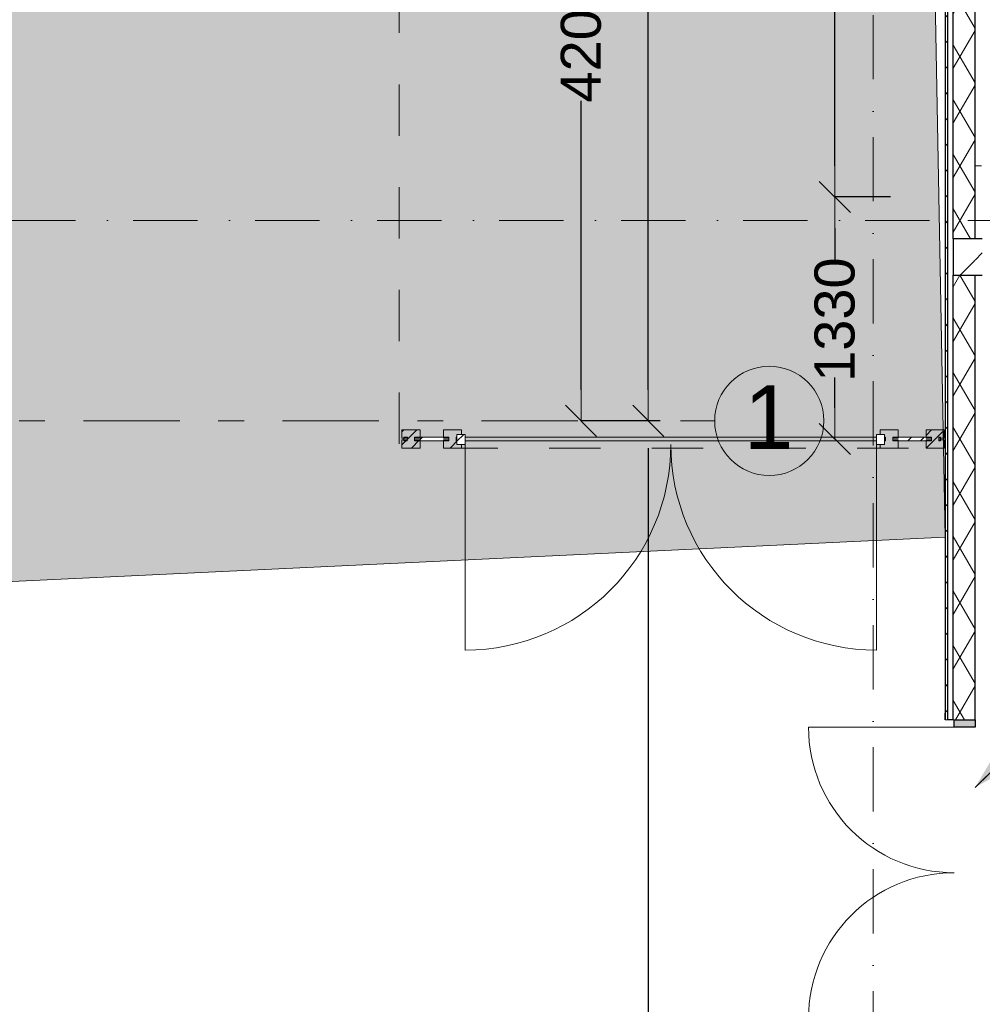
# Model space of a CAD drawing. Header units: millimetres. Extents: x -59761 to 112741, y -57975 to 46221.
# Tile 4 of 256: x -14139 to -8850, y -40306 to -34896. Entities that reach past the tile are written whole.
import ezdxf

# ---------------------------------------------------------------- set-up
doc = ezdxf.new("R2010")
doc.units = ezdxf.units.MM
for name, pattern in [('Wipeout_Contour', [1000, 0, -1000]), ('Штрих-Штриховая', [1093.611073, 529.166651, -211.666656, 141.111112, -211.666656]), ('Штриховая', [564.444447, 282.222223, -282.222223]), ('Штрихпунктирная', [670.277762, 352.777767, -176.388884, 0, -141.111112])]:
    doc.linetypes.add(name, pattern=pattern)
for name, color, linetype in [('2D - Зонирования', 7, 'Continuous'), ('Аннотация - План мебели', 7, 'Continuous'), ('Конструктив - Колонны', 7, 'Continuous'), ('Конструктив - Стены наружние фасад', 7, 'Continuous'), ('Конструктив - Фасадные стены сущ', 7, 'Continuous'), ('Местность - Граница участка', 7, 'Continuous'), ('Местность - Забор', 7, 'Continuous'), ('УЛИЦА_Размер', 7, 'Continuous'), ('Элемент Модели - Зона', 7, 'Continuous'), ('Элемент модели - Зоны уличных помещений', 7, 'Continuous'), ('Элемент Модели - Оси', 2, 'Continuous'), ('Элемент модели - Оси Улица Бани', 7, 'Continuous')]:
    doc.layers.add(name, color=color, linetype=linetype)
doc.styles.get("Standard").update_dxf_attribs({"font": 'arial.ttf'})
doc.styles.add('СГЕНЕРИР_СТИЛЬ_1', font='arial.ttf')
doc.styles.add('СГЕНЕРИР_СТИЛЬ_16', font='ARIALUNI.ttf')
doc.linetypes.add('С Квадратами', pattern='A,0,[6,АР 2 Архитектурные решения dwg1.Shx,S=15.679009,R=0,X=0,Y=0],-1975.555086,0', length=1975.555086)
doc.dimstyles.new('СГЕНЕРИР_СТИЛЬ__2', dxfattribs={"dimtxt": 220.000005, "dimasz": 171, "dimexe": 0.18, "dimexo": 300, "dimgap": 0.09, "dimtad": 1, "dimdec": 0, "dimzin": 0, "dimdsep": 46, "dimtxsty": 'СГЕНЕРИР_СТИЛЬ_16', "dimblk": 'ARROWHEAD_6', "dimblk1": 'ARROWHEAD_6', "dimblk2": 'ARROWHEAD_6', "dimcen": 0.09, "dimclrd": 7, "dimclre": 7, "dimclrt": 7, "dimazin": 0, "dimtfac": 1, "dimtdec": 4, "dimtmove": 0, "dimatfit": 3, "dimfxl": 1, "dimtolj": 1, "dimtzin": 0, "dimarcsym": 0})
doc.dimstyles.new('СГЕНЕРИР_СТИЛЬ__4', dxfattribs={"dimtxt": 0.18, "dimasz": 182.4, "dimexe": 0.18, "dimexo": 0.0625, "dimgap": 0.09, "dimtad": 0, "dimtih": 1, "dimtoh": 1, "dimdec": 4, "dimzin": 0, "dimdsep": 46, "dimtxsty": 'Standard', "dimcen": 0.09, "dimadec": 0, "dimazin": 0, "dimtfac": 1, "dimtdec": 4, "dimtmove": 0, "dimatfit": 3, "dimldrblk": 'ARROWHEAD_5', "dimfxl": 1, "dimtolj": 1, "dimtzin": 0, "dimarcsym": 0})
pattern_1 = [(45, (-45000, -54000), (-176.7767, 176.7767), []), (45, (-45035.36, -53964.64), (-176.7767, 176.7767), []), (45, (-45070.7, -53929.3), (-176.7767, 176.7767), [])]
pattern_2 = [(60, (-45000, -54000), (-129.9038, 75), []), (120, (-45000, -54000), (129.9038, 75), [])]
pattern_3 = [(45, (-45000, -54000), (-127.2792, 127.2792), [])]

# ---------------------------------------------------------------- blocks, each defined once
blk = doc.blocks.new('ARROWHEAD_6')
at = {"color": 0, "linetype": 'Continuous', "lineweight": 0}
for p, q in [((-0.5, -0.5), (0.5, 0.5)), ((0, 0), (-1, 0))]:
    blk.add_line(p, q, dxfattribs=at)
blk = doc.blocks.new('*D871')
at = {"layer": 'Defpoints', "color": 0, "linetype": 'Continuous', "transparency": 16777216}
for p in [(-9660.6, -35870), (-9055, -35870), (-9361.6, -37200)]:
    blk.add_point(p, dxfattribs=at)
at = {"layer": 'УЛИЦА_Размер', "color": 7, "linetype": 'Continuous', "lineweight": -2, "transparency": 16777216}
for p, q in [((-9355, -35870), (-9660.7, -35870)), ((-9660.6, -36041), (-9660.6, -36226.3)), ((-9660.6, -37029), (-9660.6, -36862.3)), ((-9661.6, -37200), (-9660.7, -37200))]:
    blk.add_line(p, q, dxfattribs=at)
at = {"layer": 'УЛИЦА_Размер', "color": 7, "linetype": 'Continuous', "lineweight": -2, "transparency": 16777216, "xscale": 171, "yscale": 171, "zscale": 171}
for p, rotation in [((-9660.6, -35870), 90), ((-9660.6, -37200), 270)]:
    blk.add_blockref('ARROWHEAD_6', p, dxfattribs=dict(at, rotation=rotation))
at = {"layer": 'УЛИЦА_Размер', "color": 7, "linetype": 'Continuous', "lineweight": 15, "transparency": 16777216, "insert": (-9660.6, -36544.3), "char_height": 220, "attachment_point": 5, "rotation": 90, "style": 'СГЕНЕРИР_СТИЛЬ_16'}
blk.add_mtext('\\A1;1330', dxfattribs=at)
blk = doc.blocks.new('*D872')
at = {"layer": 'Defpoints', "color": 0, "linetype": 'Continuous', "transparency": 16777216}
for p in [(-9660.6, -31900.4), (-9055, -31900.4), (-9055, -35870)]:
    blk.add_point(p, dxfattribs=at)
at = {"layer": 'УЛИЦА_Размер', "color": 7, "linetype": 'Continuous', "lineweight": -2, "transparency": 16777216}
for p, q in [((-9355, -31900.4), (-9660.7, -31900.4)), ((-9660.6, -32071.4), (-9660.6, -33566.2)), ((-9660.6, -35699), (-9660.6, -34222.8)), ((-9355, -35870), (-9660.7, -35870))]:
    blk.add_line(p, q, dxfattribs=at)
at = {"layer": 'УЛИЦА_Размер', "color": 7, "linetype": 'Continuous', "lineweight": -2, "transparency": 16777216, "xscale": 171, "yscale": 171, "zscale": 171}
for p, rotation in [((-9660.6, -31900.4), 90), ((-9660.6, -35870), 270)]:
    blk.add_blockref('ARROWHEAD_6', p, dxfattribs=dict(at, rotation=rotation))
at = {"layer": 'УЛИЦА_Размер', "color": 7, "linetype": 'Continuous', "lineweight": 15, "transparency": 16777216, "insert": (-9660.6, -33894.5), "char_height": 220, "attachment_point": 5, "rotation": 90, "style": 'СГЕНЕРИР_СТИЛЬ_16'}
blk.add_mtext('\\A1;3970', dxfattribs=at)
blk = doc.blocks.new('*D876')
at = {"layer": 'Defpoints', "color": 0, "linetype": 'Continuous', "transparency": 16777216}
for p in [(-10685.2, -31100.4), (-10320.4, -31100.4), (-10320.4, -37100.4)]:
    blk.add_point(p, dxfattribs=at)
at = {"layer": 'УЛИЦА_Размер', "color": 7, "linetype": 'Continuous', "lineweight": -2, "transparency": 16777216}
for p, q in [((-10620.4, -31100.4), (-10685.4, -31100.4)), ((-10685.2, -31271.4), (-10685.2, -33781.2)), ((-10685.2, -36929.4), (-10685.2, -34438.3)), ((-10620.4, -37100.4), (-10685.4, -37100.4))]:
    blk.add_line(p, q, dxfattribs=at)
at = {"layer": 'УЛИЦА_Размер', "color": 7, "linetype": 'Continuous', "lineweight": -2, "transparency": 16777216, "xscale": 171, "yscale": 171, "zscale": 171}
for p, rotation in [((-10685.2, -31100.4), 90), ((-10685.2, -37100.4), 270)]:
    blk.add_blockref('ARROWHEAD_6', p, dxfattribs=dict(at, rotation=rotation))
at = {"layer": 'УЛИЦА_Размер', "color": 7, "linetype": 'Continuous', "lineweight": 15, "transparency": 16777216, "insert": (-10685.2, -34109.8), "char_height": 220, "attachment_point": 5, "rotation": 90, "style": 'СГЕНЕРИР_СТИЛЬ_16'}
blk.add_mtext('\\A1;6000', dxfattribs=at)
blk = doc.blocks.new('*D877')
at = {"layer": 'Defpoints', "color": 0, "linetype": 'Continuous', "transparency": 16777216}
for p in [(-11054.6, -32900.4), (-10320.4, -32900.4), (-10320.4, -37100.4)]:
    blk.add_point(p, dxfattribs=at)
at = {"layer": 'УЛИЦА_Размер', "color": 7, "linetype": 'Continuous', "lineweight": -2, "transparency": 16777216}
for p, q in [((-10620.4, -32900.4), (-11054.8, -32900.4)), ((-11054.6, -33071.4), (-11054.6, -34677)), ((-11054.6, -36929.4), (-11054.6, -35342.5)), ((-10620.4, -37100.4), (-11054.8, -37100.4))]:
    blk.add_line(p, q, dxfattribs=at)
at = {"layer": 'УЛИЦА_Размер', "color": 7, "linetype": 'Continuous', "lineweight": -2, "transparency": 16777216, "xscale": 171, "yscale": 171, "zscale": 171}
for p, rotation in [((-11054.6, -32900.4), 90), ((-11054.6, -37100.4), 270)]:
    blk.add_blockref('ARROWHEAD_6', p, dxfattribs=dict(at, rotation=rotation))
at = {"layer": 'УЛИЦА_Размер', "color": 7, "linetype": 'Continuous', "lineweight": 15, "transparency": 16777216, "insert": (-11054.6, -35009.8), "char_height": 220, "attachment_point": 5, "rotation": 90, "style": 'СГЕНЕРИР_СТИЛЬ_16'}
blk.add_mtext('\\A1;4200', dxfattribs=at)
blk = doc.blocks.new('ARROWHEAD_5')
at = {"linetype": 'Continuous', "lineweight": 0}
blk.add_hatch(color=0, dxfattribs=at).paths.add_polyline_path([(-1, 0.2679), (0, 0), (-1, -0.2679)])
at = {"color": 0, "linetype": 'Continuous', "lineweight": 0}
blk.add_line((0, 0), (-1, 0), dxfattribs=at)

msp = doc.modelspace()

# ---------------------------------------------------------------- hatches: boundary and pattern name
at = {"layer": '2D - Зонирования', "linetype": 'Continuous', "lineweight": 0}
for points in [[(-55347.43, -39762.31), (-18842.26, -39151.01), (-18943.58, -38206.96), (-9054.66, -37740.31), (-9597.52, -8195.44), (-17586.84, -8062.63), (-17806.12, 16976.59), (-56422.34, 46220.98), (-56249.55, 32660.99)], [(-9878.71, -36873.36), (-9893.07, -35447.02), (-11319.41, -35461.38), (-11305.05, -36887.72)]]:
    msp.add_hatch(color=255, dxfattribs=at).paths.add_polyline_path(points)
at = {"layer": '2D - Зонирования', "linetype": 'Continuous', "lineweight": 5}
h = msp.add_hatch(color=3, dxfattribs=at)
h.paths.add_polyline_path([(-11319.41, -35461.38), (-11305.05, -36887.72), (-9878.71, -36873.36), (-9893.07, -35447.02)])
h.paths.add_polyline_path([(-9908.01, -35462.67), (-9893.95, -36858.7), (-11290.82, -36872.76), (-11304.88, -35476.73)], flags=0)
h = msp.add_hatch(color=3, dxfattribs=at)
h.paths.add_polyline_path([(-9966.82, -35529.07), (-11243.17, -35541.92), (-11230.36, -36813.76), (-9954.02, -36800.91)])
h.paths.add_polyline_path([(-10699.97, -36339.42), (-10707.23, -35618.73), (-10510.99, -35616.75), (-10503.35, -36332.69), (-10228.87, -36076.03), (-10225.99, -36362.3), (-10593.91, -36720.11), (-10972.2, -36352.21), (-10975.16, -36058.41)], flags=0)

# ---------------------------------------------------------------- linework, layer by layer
at = {"layer": '2D - Зонирования', "color": 7, "linetype": 'Continuous', "lineweight": 15, "flags": 128}
msp.add_lwpolyline([(-55347.43, -39762.31), (-18842.26, -39151.01), (-18943.58, -38206.96), (-9054.66, -37740.31), (-9597.52, -8195.44), (-17586.84, -8062.63), (-17806.12, 16976.59), (-56422.34, 46220.98), (-56249.55, 32660.99)], close=True, dxfattribs=at)
at = {"layer": 'Конструктив - Стены наружние фасад', "color": 7, "linetype": 'Continuous', "lineweight": 15}
msp.add_line((-9005, -38783.03), (-9805, -38783.03), dxfattribs=at)
at = {"layer": 'Конструктив - Стены наружние фасад', "color": 7, "linetype": 'Continuous', "lineweight": 30}
msp.add_line((-8890, -38783.03), (-9005, -38783.03), dxfattribs=at)
at = {"layer": 'Конструктив - Стены наружние фасад', "color": 7, "linetype": 'Continuous', "lineweight": 15}
for centre, start, end in [((-9005, -38783.03), 180, 270), ((-9005, -40383.03), 90, 180)]:
    msp.add_arc(centre, 800, start, end, dxfattribs=at)
at = {"layer": 'Местность - Граница участка', "color": 7, "linetype": 'С Квадратами', "lineweight": 0}
msp.add_lwpolyline([(-55347.43, -39762.31), (-18842.26, -39151.01), (-18943.58, -38206.96), (-9054.66, -37740.31), (-9597.52, -8195.44), (-17586.84, -8062.63), (-17806.12, 16976.59), (-56422.34, 46220.98), (-56249.55, 32660.99)], close=True, dxfattribs=at)
at = {"layer": 'Местность - Забор', "color": 7, "linetype": 'Continuous', "lineweight": 15}
for p, q in [((-12039.33, -37150.03), (-11939.33, -37150.19)), ((-11811.5, -37150.46), (-11711.5, -37150.53)), ((-11711.5, -37150.53), (-11711.54, -37195.48)), ((-9311.59, -37149.99), (-9411.59, -37150.01)), ((-9411.59, -37150.01), (-9411.58, -37195.01)), ((-9059.39, -37150), (-9159.39, -37150)), ((-11711.54, -37195.48), (-11741.54, -37195.49)), ((-11741.54, -37195.49), (-11741.54, -37205.49)), ((-11711.55, -37205.48), (-11741.54, -37205.49)), ((-11711.55, -37205.48), (-11711.58, -37250.53)), ((-9381.58, -37195), (-9411.58, -37195.01)), ((-9381.58, -37205), (-9411.58, -37205.01)), ((-9411.58, -37205.01), (-9411.58, -37250.01)), ((-9381.58, -37195), (-9381.58, -37205)), ((-12039.5, -37250.03), (-11939.5, -37250.19)), ((-11811.58, -37250.46), (-11711.58, -37250.53)), ((-11691.58, -37230), (-11691.58, -38360)), ((-9431.58, -37230), (-9431.58, -38360)), ((-9311.58, -37249.99), (-9411.58, -37250.01)), ((-9059.39, -37250), (-9159.39, -37250))]:
    msp.add_line(p, q, dxfattribs=at)
at = {"layer": 'Местность - Забор', "color": 7, "linetype": 'Continuous', "lineweight": 15, "flags": 128}
msp.add_lwpolyline([(-11741.54, -37190.49), (-11741.54, -37210.49), (-9381.58, -37210), (-9381.59, -37190)], close=True, dxfattribs=at)
at = {"layer": 'Местность - Забор', "color": 7, "linetype": 'Continuous', "lineweight": 15}
for centre, start, end in [((-11691.58, -37230), 270, 0), ((-9431.58, -37230), 180, 270)]:
    msp.add_arc(centre, 1130, start, end, dxfattribs=at)
at = {"layer": 'Элемент Модели - Зона', "color": 253, "linetype": 'Штриховая', "lineweight": 15, "flags": 128}
msp.add_lwpolyline([(-8850, -26462.5), (-8890, -26462.5), (-8890, -35700), (300, -35700), (22804.74, -35700), (22804.74, -30917.04), (26685.92, -27035.86), (26700.06, -27050), (26720.02, -27050), (26720.02, -27030), (26680.06, -27030), (26680.06, -26966.28), (22804.74, -23090.96), (22804.74, -20310.5), (20654.74, -20310.5), (20654.74, -17920), (18300, -17920), (18300, -18300), (17700, -18300), (17700, -17920), (9300, -17920), (9300, -18300), (8843.73, -18300), (8843.73, -19745.4), (5659.84, -22929.3), (300, -22929.3), (300, -26350), (300, -26462.5), (300, -26950), (-300, -26950), (-300, -26462.5), (-8250, -26462.5), (-8250, -26950), (-8850, -26950)], close=True, dxfattribs=at)
at = {"layer": 'Элемент модели - Зоны уличных помещений', "color": 7, "linetype": 'Штриховая', "lineweight": 0, "flags": 128}
msp.add_lwpolyline([(-55488.91, -28450.49), (-54847.41, -28450.49), (-44734.75, -28473.49), (-16854.57, -28450.49), (-16854.57, -30850.49), (-12054.57, -30850.49), (-12054.57, -37250), (-9055, -37250), (-9055, -22041.77), (-19773.32, -22041.77), (-19773.32, -23950.49), (-55544.96, -23950.49)], close=True, dxfattribs=at)
at = {"layer": 'Элемент Модели - Оси', "color": 7, "linetype": 'Штрихпунктирная', "lineweight": 15}
for p, q in [((-9450, 38200), (-9450, -55975)), ((-57760.58, -36000), (110650, -36000))]:
    msp.add_line(p, q, dxfattribs=at)
at = {"layer": 'Элемент модели - Оси Улица Бани', "color": 7, "linetype": 'Штрих-Штриховая', "lineweight": 15}
msp.add_line((-15976.01, -37100.44), (-10320.45, -37100.44), dxfattribs=at)
at = {"layer": 'Элемент модели - Оси Улица Бани', "color": 7, "linetype": 'Continuous', "lineweight": 15}
msp.add_circle((-10020.45, -37100.44), 300, dxfattribs=at)

# ---------------------------------------------------------------- texts
at = {"layer": 'Элемент модели - Оси Улица Бани', "color": 7, "lineweight": 15, "insert": (-9887.65, -37080.44), "char_height": 350, "attachment_point": 6, "style": 'СГЕНЕРИР_СТИЛЬ_1'}
msp.add_mtext('\\A1;{\\pqr;\\pt0;\\fArial|b0|i0|c204|p38;1}', dxfattribs=at)

# ---------------------------------------------------------------- dimensions: what is measured, and where the dimension line sits
at = {"layer": 'УЛИЦА_Размер', "color": 7, "linetype": 'Continuous', "lineweight": 15}
for base, p1, p2, picture, middle in [((-10685.23, -31100.44), (-10320.45, -37100.44), (-10320.45, -31100.44), '*D876', (-10685.23, -34109.76)), ((-9660.55, -31900.36), (-9055, -35870.04), (-9055, -31900.36), '*D872', (-9660.55, -33894.52)), ((-11054.61, -32900.44), (-10320.45, -37100.44), (-10320.45, -32900.44), '*D877', (-11054.61, -35009.76)), ((-9660.55, -35870.04), (-9361.58, -37200), (-9055, -35870.04), '*D871', (-9660.55, -36544.34))]:
    dim = msp.add_linear_dim(base=base, p1=p1, p2=p2, angle=90, dimstyle='СГЕНЕРИР_СТИЛЬ__2', dxfattribs=at)
    dim.commit()
    dim.dimension.update_dxf_attribs({"geometry": picture, "text_midpoint": middle, "dimtype": 160, "text_rotation": 90})

# ---------------------------------------------------------------- leaders
at = {"layer": 'Аннотация - План мебели', "color": 7, "linetype": 'Continuous', "lineweight": 15, "annotation_type": 0, "has_hookline": 1, "hookline_direction": 0, "text_width": 1758.53}
msp.add_leader([(-8890, -39114.95), (-8595.67, -38827.04), (-8422.76, -38827.04)], dimstyle='СГЕНЕРИР_СТИЛЬ__4', dxfattribs=at)

# ---------------------------------------------------------------- wipeouts: each hides what was drawn before it
at = {"color": 254, "linetype": 'Wipeout_Contour', "lineweight": 0, "ltscale": 9880309.599503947}
msp.add_wipeout([(-9010, -38743.03), (-8890, -38743.03), (-8890, -36300), (-9010, -36300)], dxfattribs=at).dxf.layer = 'Конструктив - Стены наружние фасад'

# ---------------------------------------------------------------- next in the draw order: hatches: boundary and pattern name
at = {"layer": 'Конструктив - Стены наружние фасад', "linetype": 'Continuous', "lineweight": 5}
h = msp.add_hatch(dxfattribs=at)
h.set_pattern_fill('ИЗОЛЯЦИЯ_02_000D', style=0, pattern_type=2)
h.set_pattern_definition(pattern_2)
h.paths.add_polyline_path([(-9010, -38743.03), (-8890, -38743.03), (-8890, -36300), (-9010, -36300)])
at = {"layer": 'Конструктив - Стены наружние фасад', "linetype": 'Continuous', "lineweight": 0}
msp.add_hatch(color=255, dxfattribs=at).paths.add_polyline_path([(-8890, -38743.03), (-9005, -38743.03), (-9005, -38783.03), (-8890, -38783.03)])

# ---------------------------------------------------------------- next in the draw order: linework, layer by layer
at = {"layer": 'Конструктив - Стены наружние фасад', "color": 7, "linetype": 'Continuous', "lineweight": 30}
for p, q in [((-9010, -36300), (-8890, -36300)), ((-9010, -38743.03), (-9010, -36300)), ((-8890, -38743.03), (-8890, -38706.03)), ((-8890, -38743.03), (-8890, -38706.03)), ((-8890, -38743.03), (-8890, -38706.03)), ((-9005, -38783.03), (-9005, -38743.03)), ((-9005, -38743.03), (-8890, -38743.03)), ((-8890, -38743.03), (-8890, -38783.03))]:
    msp.add_line(p, q, dxfattribs=at)
at = {"layer": 'Конструктив - Стены наружние фасад', "color": 7, "linetype": 'Continuous', "lineweight": 5}
for p, q in [((-9005, -38743.03), (-9010, -38743.03)), ((-9005, -38743.03), (-9010, -38743.03)), ((-9005, -38743.03), (-9010, -38743.03)), ((-8890, -38743.03), (-9005, -38743.03)), ((-8890, -38743.03), (-9005, -38743.03)), ((-8890, -38743.03), (-9005, -38743.03))]:
    msp.add_line(p, q, dxfattribs=at)
at = {"layer": 'Конструктив - Стены наружние фасад', "color": 7, "linetype": 'Continuous', "lineweight": 30, "flags": 128}
msp.add_lwpolyline([(-8890, -38743.03), (-8890, -36300)], dxfattribs=at)

# ---------------------------------------------------------------- next in the draw order: wipeouts: each hides what was drawn before it
at = {"color": 254, "linetype": 'Wipeout_Contour', "lineweight": 0, "ltscale": 9877901.190504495}
msp.add_wipeout([(-8890, -29670.39), (-9010, -29670.39), (-9010, -36100), (-8890, -36100)], dxfattribs=at).dxf.layer = 'Конструктив - Стены наружние фасад'
at = {"color": 254, "linetype": 'Wipeout_Contour', "lineweight": 0, "ltscale": 9867968.034052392}
msp.add_wipeout([(-12029.48, -37195.04), (-12029.5, -37205.04), (-12009.42, -37205.08), (-12009.4, -37195.08)], dxfattribs=at).dxf.layer = 'Местность - Забор'
at = {"color": 254, "linetype": 'Wipeout_Contour', "lineweight": 0, "ltscale": 29605617.23143036}
msp.add_wipeout([(-11969.4, -37195.14), (-11969.42, -37205.14), (-11939.42, -37205.19), (-11939.43, -37210.19), (-11811.55, -37210.41), (-11811.55, -37205.41), (-11781.55, -37205.46), (-11781.53, -37195.46), (-11811.54, -37195.41), (-11811.53, -37190.41), (-11939.4, -37190.19), (-11939.4, -37195.19)], dxfattribs=at).dxf.layer = 'Местность - Забор'
at = {"color": 254, "linetype": 'Wipeout_Contour', "lineweight": 0, "ltscale": 29637023.11256922}
msp.add_wipeout([(-9341.58, -37195), (-9341.58, -37205), (-9311.58, -37204.99), (-9311.58, -37210), (-9159.39, -37210), (-9159.39, -37205), (-9129.39, -37205), (-9129.39, -37195), (-9159.39, -37195), (-9159.39, -37190), (-9311.58, -37190), (-9311.58, -37194.99)], dxfattribs=at).dxf.layer = 'Местность - Забор'
at = {"color": 254, "linetype": 'Wipeout_Contour', "lineweight": 0, "ltscale": 9879605.670248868}
msp.add_wipeout([(-9089.39, -37205), (-9080, -37205), (-9080, -37195), (-9089.39, -37195)], dxfattribs=at).dxf.layer = 'Местность - Забор'

# ---------------------------------------------------------------- next in the draw order: hatches: boundary and pattern name
at = {"layer": 'Конструктив - Стены наружние фасад', "linetype": 'Continuous', "lineweight": 5}
h = msp.add_hatch(dxfattribs=at)
h.set_pattern_fill('ИЗОЛЯЦИЯ_02_000D', style=0, pattern_type=2)
h.set_pattern_definition(pattern_2)
h.paths.add_polyline_path([(-8890, -29670.39), (-9010, -29670.39), (-9010, -36100), (-8890, -36100)])

# ---------------------------------------------------------------- next in the draw order: linework, layer by layer
at = {"layer": 'Конструктив - Колонны', "color": 7, "linetype": 'Continuous', "lineweight": 0}
msp.add_line((-8630, -36000), (-8930, -36000), dxfattribs=at)
at = {"layer": 'Конструктив - Стены наружние фасад', "color": 7, "linetype": 'Continuous', "lineweight": 30}
for p, q in [((-9010, -36100), (-9010, -29670.39)), ((-8890, -36100), (-9010, -36100)), ((-9010, -36100), (-9010, -36300))]:
    msp.add_line(p, q, dxfattribs=at)
at = {"layer": 'Конструктив - Стены наружние фасад', "color": 7, "linetype": 'Continuous', "lineweight": 30, "flags": 128}
msp.add_lwpolyline([(-8890, -36100), (-8890, -29670.39)], dxfattribs=at)
at = {"layer": 'Местность - Забор', "color": 7, "linetype": 'Continuous', "lineweight": 15, "flags": 128}
for points in [[(-12029.48, -37195.04), (-12029.5, -37205.04)], [(-11939.43, -37210.19), (-11811.55, -37210.41)], [(-11939.4, -37190.19), (-11811.53, -37190.41)], [(-9311.58, -37190), (-9159.39, -37190)], [(-9311.58, -37210), (-9159.39, -37210)], [(-9080, -37195), (-9080, -37205)]]:
    msp.add_lwpolyline(points, dxfattribs=at)

# ---------------------------------------------------------------- next in the draw order: wipeouts: each hides what was drawn before it
at = {"color": 254, "linetype": 'Wipeout_Contour', "lineweight": 0, "ltscale": 9879616.443484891}
msp.add_wipeout([(-8890, -36300), (-8890, -36100), (-9010, -36100), (-9010, -36300)], dxfattribs=at).dxf.layer = 'Конструктив - Фасадные стены сущ'
at = {"color": 254, "linetype": 'Wipeout_Contour', "lineweight": 0, "ltscale": 9867968.034113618}
msp.add_wipeout([(-12029.47, -37190.04), (-12029.51, -37210.04), (-12009.43, -37210.08), (-12009.4, -37190.08)], dxfattribs=at).dxf.layer = 'Местность - Забор'
at = {"color": 254, "linetype": 'Wipeout_Contour', "lineweight": 0, "ltscale": 9868539.077232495}
msp.add_wipeout([(-11969.4, -37190.14), (-11969.43, -37210.14), (-11781.56, -37210.46), (-11781.52, -37190.46)], dxfattribs=at).dxf.layer = 'Местность - Забор'
at = {"color": 254, "linetype": 'Wipeout_Contour', "lineweight": 0, "ltscale": 9879007.704949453}
msp.add_wipeout([(-9341.58, -37190), (-9341.58, -37210), (-9129.39, -37210), (-9129.39, -37190)], dxfattribs=at).dxf.layer = 'Местность - Забор'
at = {"color": 254, "linetype": 'Wipeout_Contour', "lineweight": 0, "ltscale": 9879605.670308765}
msp.add_wipeout([(-9089.39, -37190), (-9089.39, -37210), (-9080, -37210), (-9080, -37190)], dxfattribs=at).dxf.layer = 'Местность - Забор'

# ---------------------------------------------------------------- next in the draw order: hatches: boundary and pattern name
at = {"layer": 'Конструктив - Фасадные стены сущ', "linetype": 'Continuous', "lineweight": 5}
h = msp.add_hatch(dxfattribs=at)
h.set_pattern_fill('БЛОКИ_БЕТОННЫЕ_ЭФФЕКТИВН_2D', style=0, pattern_type=2)
h.set_pattern_definition(pattern_3)
h.paths.add_polyline_path([(-8890, -36300), (-8890, -36100), (-9010, -36100), (-9010, -36300)])
at = {"layer": 'Местность - Забор', "linetype": 'Continuous', "lineweight": 15}
for points in [[(-12009.42, -37205.08), (-12039.42, -37205.03), (-12039.5, -37250.03), (-11939.5, -37250.19), (-11939.42, -37205.19), (-11969.42, -37205.14), (-11969.4, -37195.14), (-11939.4, -37195.19), (-11939.33, -37150.19), (-12039.33, -37150.03), (-12039.4, -37195.03), (-12009.4, -37195.08)], [(-11781.55, -37205.46), (-11811.55, -37205.41), (-11811.58, -37250.46), (-11711.58, -37250.53), (-11711.55, -37205.48), (-11741.54, -37205.49), (-11741.54, -37195.49), (-11711.54, -37195.48), (-11711.5, -37150.53), (-11811.5, -37150.46), (-11811.54, -37195.41), (-11781.53, -37195.46)], [(-9381.58, -37205), (-9411.58, -37205.01), (-9411.58, -37250.01), (-9311.58, -37249.99), (-9311.58, -37204.99), (-9341.58, -37205), (-9341.58, -37195), (-9311.58, -37194.99), (-9311.59, -37149.99), (-9411.59, -37150.01), (-9411.58, -37195.01), (-9381.58, -37195)], [(-9129.39, -37205), (-9159.39, -37205), (-9159.39, -37250), (-9059.39, -37250), (-9059.39, -37205), (-9089.39, -37205), (-9089.39, -37195), (-9059.39, -37195), (-9059.39, -37150), (-9159.39, -37150), (-9159.39, -37195), (-9129.39, -37195)]]:
    msp.add_hatch(color=250, dxfattribs=at).paths.add_polyline_path(points)
h = msp.add_hatch(dxfattribs=at)
h.set_pattern_fill('АЛЮМИНИЙ_000D', style=0, pattern_type=2)
h.set_pattern_definition(pattern_1)
h.paths.add_polyline_path([(-12009.42, -37205.08), (-12039.42, -37205.03), (-12039.5, -37250.03), (-11939.5, -37250.19), (-11939.42, -37205.19), (-11969.42, -37205.14), (-11969.4, -37195.14), (-11939.4, -37195.19), (-11939.33, -37150.19), (-12039.33, -37150.03), (-12039.4, -37195.03), (-12009.4, -37195.08)])
h = msp.add_hatch(dxfattribs=at)
h.set_pattern_fill('АЛЮМИНИЙ_000D', style=0, pattern_type=2)
h.set_pattern_definition(pattern_1)
h.paths.add_polyline_path([(-11781.55, -37205.46), (-11811.55, -37205.41), (-11811.58, -37250.46), (-11711.58, -37250.53), (-11711.55, -37205.48), (-11741.54, -37205.49), (-11741.54, -37195.49), (-11711.54, -37195.48), (-11711.5, -37150.53), (-11811.5, -37150.46), (-11811.54, -37195.41), (-11781.53, -37195.46)])
h = msp.add_hatch(dxfattribs=at)
h.set_pattern_fill('АЛЮМИНИЙ_000D', style=0, pattern_type=2)
h.set_pattern_definition(pattern_1)
h.paths.add_polyline_path([(-9129.39, -37205), (-9159.39, -37205), (-9159.39, -37250), (-9059.39, -37250), (-9059.39, -37205), (-9089.39, -37205), (-9089.39, -37195), (-9059.39, -37195), (-9059.39, -37150), (-9159.39, -37150), (-9159.39, -37195), (-9129.39, -37195)])
at = {"layer": 'Местность - Забор', "linetype": 'Continuous', "lineweight": 5}
h = msp.add_hatch(dxfattribs=at)
h.set_pattern_fill('АЛЮМИНИЙ_000D', style=0, pattern_type=2)
h.set_pattern_definition(pattern_1)
h.paths.add_polyline_path([(-12029.47, -37190.04), (-12029.51, -37210.04), (-12009.43, -37210.08), (-12009.4, -37190.08)])
h = msp.add_hatch(dxfattribs=at)
h.set_pattern_fill('АЛЮМИНИЙ_000D', style=0, pattern_type=2)
h.set_pattern_definition(pattern_1)
h.paths.add_polyline_path([(-11969.4, -37190.14), (-11969.43, -37210.14), (-11781.56, -37210.46), (-11781.52, -37190.46)])
h = msp.add_hatch(dxfattribs=at)
h.set_pattern_fill('АЛЮМИНИЙ_000D', style=0, pattern_type=2)
h.set_pattern_definition(pattern_1)
h.paths.add_polyline_path([(-9341.58, -37190), (-9341.58, -37210), (-9129.39, -37210), (-9129.39, -37190)])

# ---------------------------------------------------------------- next in the draw order: linework, layer by layer
at = {"layer": 'Конструктив - Стены наружние фасад', "color": 7, "linetype": 'Continuous', "lineweight": 30}
msp.add_line((-9010, -36100), (-9010, -36300), dxfattribs=at)
at = {"layer": 'Местность - Забор', "color": 7, "linetype": 'Continuous', "lineweight": 15}
for p, q in [((-12039.33, -37150.03), (-12039.4, -37195.03)), ((-11939.33, -37150.19), (-11939.4, -37195.19)), ((-11811.5, -37150.46), (-11811.54, -37195.41)), ((-9311.59, -37149.99), (-9311.58, -37194.99)), ((-9159.39, -37150), (-9159.39, -37195)), ((-9059.39, -37150), (-9059.39, -37195)), ((-12039.42, -37205.03), (-12039.5, -37250.03)), ((-12039.42, -37205.03), (-12009.42, -37205.08)), ((-12039.4, -37195.03), (-12009.4, -37195.08)), ((-12009.4, -37195.08), (-12009.42, -37205.08)), ((-11969.4, -37195.14), (-11969.42, -37205.14)), ((-11969.42, -37205.14), (-11939.42, -37205.19)), ((-11969.4, -37195.14), (-11939.4, -37195.19)), ((-11939.42, -37205.19), (-11939.5, -37250.19)), ((-11811.55, -37205.41), (-11811.58, -37250.46)), ((-11811.55, -37205.41), (-11781.55, -37205.46)), ((-11811.54, -37195.41), (-11781.53, -37195.46)), ((-11781.53, -37195.46), (-11781.55, -37205.46)), ((-9311.58, -37194.99), (-9341.58, -37195)), ((-9341.58, -37195), (-9341.58, -37205)), ((-9311.58, -37204.99), (-9341.58, -37205)), ((-9311.58, -37204.99), (-9311.58, -37249.99)), ((-9129.39, -37195), (-9159.39, -37195)), ((-9129.39, -37205), (-9159.39, -37205)), ((-9159.39, -37205), (-9159.39, -37250)), ((-9129.39, -37195), (-9129.39, -37205)), ((-9089.39, -37195), (-9089.39, -37205)), ((-9059.39, -37195), (-9089.39, -37195)), ((-9059.39, -37205), (-9089.39, -37205)), ((-9059.39, -37205), (-9059.39, -37250))]:
    msp.add_line(p, q, dxfattribs=at)
at = {"layer": 'Местность - Забор', "color": 7, "linetype": 'Continuous', "lineweight": 15, "flags": 128}
for points in [[(-12029.47, -37190.04), (-12029.51, -37210.04), (-12009.43, -37210.08), (-12009.4, -37190.08)], [(-11969.4, -37190.14), (-11969.43, -37210.14), (-11781.56, -37210.46), (-11781.52, -37190.46)], [(-9341.58, -37190), (-9341.58, -37210), (-9129.39, -37210), (-9129.39, -37190)], [(-9089.39, -37190), (-9089.39, -37210), (-9080, -37210), (-9080, -37190)]]:
    msp.add_lwpolyline(points, close=True, dxfattribs=at)

# ---------------------------------------------------------------- next in the draw order: wipeouts: each hides what was drawn before it
at = {"color": 254, "linetype": 'Wipeout_Contour', "lineweight": 0, "ltscale": 9878207.649078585}
msp.add_wipeout([(-9055, -38743.03), (-9040, -38743.03), (-9040, -29670.39), (-9055, -29670.39)], dxfattribs=at).dxf.layer = 'Конструктив - Стены наружние фасад'
at = {"color": 254, "linetype": 'Wipeout_Contour', "lineweight": 0, "ltscale": 9879933.701002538}
msp.add_wipeout([(-8890, -36300), (-8850, -36300), (-8850, -36100), (-8890, -36100)], dxfattribs=at).dxf.layer = 'Конструктив - Фасадные стены сущ'
at = {"color": 254, "linetype": 'Wipeout_Contour', "lineweight": 0, "ltscale": 9869180.246344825}
msp.add_wipeout([(-11736.58, -37175), (-11736.58, -37230), (-11691.58, -37230), (-11691.58, -37175)], dxfattribs=at).dxf.layer = 'Местность - Забор'
at = {"color": 254, "linetype": 'Wipeout_Contour', "lineweight": 0, "ltscale": 9878320.637346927}
msp.add_wipeout([(-9386.58, -37230), (-9386.58, -37175), (-9431.58, -37175), (-9431.58, -37230)], dxfattribs=at).dxf.layer = 'Местность - Забор'

# ---------------------------------------------------------------- next in the draw order: hatches: boundary and pattern name
at = {"layer": 'Конструктив - Стены наружние фасад', "linetype": 'Continuous', "lineweight": 5}
h = msp.add_hatch(dxfattribs=at)
h.set_pattern_fill('МЕТАЛЛ___ТВЕРДЫЙ_СПЛАВ_000D', style=0, pattern_type=2)
h.set_pattern_definition([(45, (-45000, -54000), (-70.71068, 70.71068), [])])
h.paths.add_polyline_path([(-9055, -38743.03), (-9040, -38743.03), (-9040, -29670.39), (-9055, -29670.39)])
at = {"layer": 'Конструктив - Фасадные стены сущ', "linetype": 'Continuous', "lineweight": 5}
h = msp.add_hatch(dxfattribs=at)
h.set_pattern_fill('БЛОКИ_БЕТОННЫЕ_ЭФФЕКТИВН_2D', style=0, pattern_type=2)
h.set_pattern_definition(pattern_3)
h.paths.add_polyline_path([(-8890, -36300), (-8850, -36300), (-8850, -36100), (-8890, -36100)])
at = {"layer": 'Местность - Забор', "linetype": 'Continuous', "lineweight": 5}
h = msp.add_hatch(dxfattribs=at)
h.set_pattern_fill('АЛЮМИНИЙ_000D', style=0, pattern_type=2)
h.set_pattern_definition(pattern_1)
h.paths.add_polyline_path([(-11736.58, -37175), (-11736.58, -37230), (-11691.58, -37230), (-11691.58, -37175)])

# ---------------------------------------------------------------- next in the draw order: linework, layer by layer
at = {"layer": 'Конструктив - Стены наружние фасад', "color": 7, "linetype": 'Continuous', "lineweight": 30}
for p, q in [((-9040, -38743.03), (-9040, -29670.39)), ((-8890, -36100), (-9010, -36100)), ((-9010, -36300), (-8890, -36300)), ((-9055, -38743.03), (-9055, -38706.03)), ((-9055, -38743.03), (-9055, -38706.03)), ((-9055, -38743.03), (-9055, -38706.03)), ((-9010, -38743.03), (-9040, -38743.03)), ((-9010, -38743.03), (-9040, -38743.03)), ((-9010, -38743.03), (-9040, -38743.03))]:
    msp.add_line(p, q, dxfattribs=at)
at = {"layer": 'Конструктив - Стены наружние фасад', "color": 214, "linetype": 'Continuous', "lineweight": 15}
msp.add_line((-9040, -38743.03), (-9055, -38743.03), dxfattribs=at)
msp.add_line((-9040, -38743.03), (-9055, -38743.03), dxfattribs=at)
msp.add_line((-9040, -38743.03), (-9055, -38743.03), dxfattribs=at)
at = {"layer": 'Конструктив - Стены наружние фасад', "color": 7, "linetype": 'Continuous', "lineweight": 30, "flags": 128}
msp.add_lwpolyline([(-9055, -29670.39), (-9055, -38743.03)], dxfattribs=at)
at = {"layer": 'Конструктив - Фасадные стены сущ', "color": 7, "linetype": 'Continuous', "lineweight": 30, "flags": 128}
for points in [[(-8850, -36100), (-8890, -36100)], [(-8890, -36300), (-8850, -36300)]]:
    msp.add_lwpolyline(points, dxfattribs=at)
at = {"layer": 'Местность - Забор', "color": 7, "linetype": 'Continuous', "lineweight": 15, "flags": 128}
for points in [[(-11736.58, -37175), (-11691.58, -37175), (-11691.58, -37230), (-11736.58, -37230)], [(-9386.58, -37230), (-9431.58, -37230), (-9431.58, -37175), (-9386.58, -37175)]]:
    msp.add_lwpolyline(points, close=True, dxfattribs=at)

# ---------------------------------------------------------------- next in the draw order: leaders
at = {"layer": '2D - Зонирования', "color": 7, "linetype": 'Continuous', "lineweight": 15, "annotation_type": 0, "has_hookline": 1, "hookline_direction": 1, "text_width": 3010.4}
msp.add_leader([(-10686.03, -37250.49), (-10686.03, -40397.15), (-10935, -40397.15)], dimstyle='СГЕНЕРИР_СТИЛЬ__4', dxfattribs=at)

doc.saveas('drawing.dxf')
